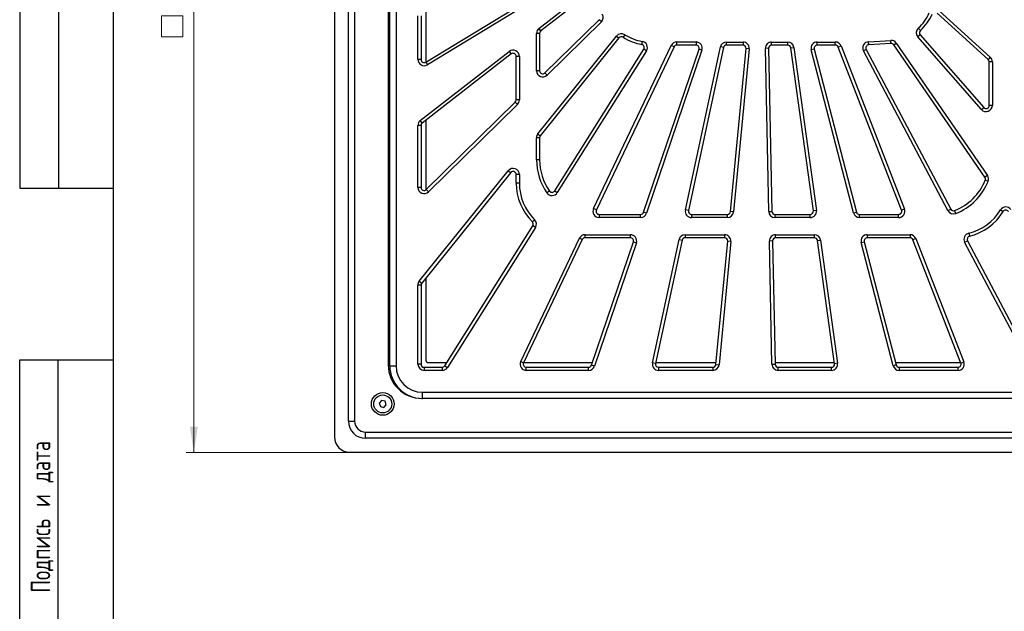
# Model space of a CAD drawing. Header units: millimetres. Extents: x 8 to 415, y 1 to 292.
# Tile 2 of 10: x 8 to 134, y 118 to 194. Entities that reach past the tile are written whole.
import ezdxf

# ---------------------------------------------------------------- set-up
doc = ezdxf.new("R2010")
doc.units = ezdxf.units.MM
doc.styles.add('SLDTEXTSTYLE0', font='TXT', dxfattribs={"width": 0.7, "bigfont": 'bigfont'})
doc.styles.add('SLDTEXTSTYLE1', font='TXT', dxfattribs={"width": 0.7})
doc.dimstyles.new('SLDDIMSTYLE0', dxfattribs={"dimtxt": 3.5, "dimasz": 3.302, "dimexe": 0, "dimexo": 0.0625, "dimgap": 0.875, "dimtad": 2, "dimlfac": 5, "dimrnd": 1e-09, "dimzin": 12, "dimdsep": 46, "dimtxsty": 'SLDTEXTSTYLE1', "dimsah": 1, "dimcen": 0.09, "dimadec": 0, "dimazin": 3, "dimtfac": 1, "dimtdec": 3, "dimtofl": 0, "dimtmove": 0, "dimatfit": 3, "dimfxl": 0, "dimfrac": 2, "dimtolj": 1, "dimtzin": 12, "dimarcsym": 0})

# ---------------------------------------------------------------- blocks, each defined once
blk = doc.blocks.new('SW_SYMBOL_MOD_BOX')
at = {"color": 0, "linetype": 'Continuous', "lineweight": 18}
for p, q in [((200, 200), (200, 800)), ((200, 800), (800, 800)), ((800, 800), (800, 200)), ((200, 200), (800, 200))]:
    blk.add_line(p, q, dxfattribs=at)
blk = doc.blocks.new('_D')
at = {"color": 7, "linetype": 'Continuous', "lineweight": 0}
for p, q in [((50.31, 256.13), (29.31, 256.13)), ((30.31, 256.13), (30.31, 138.13)), ((50.31, 138.13), (29.31, 138.13))]:
    blk.add_line(p, q, dxfattribs=at)
at = {"color": 7, "linetype": 'Continuous', "lineweight": 18}
for points in [[(30.31, 256.13), (29.81, 252.83), (30.82, 252.83)], [(30.31, 138.13), (30.82, 141.44), (29.81, 141.44)]]:
    blk.add_solid(points, dxfattribs=at)
at = {"color": 7, "linetype": 'Continuous', "lineweight": 18, "xscale": 0.00455, "yscale": 0.00455, "zscale": 0.00455, "rotation": 90.0000000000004}
blk.add_blockref('SW_SYMBOL_MOD_BOX', (29.79, 190.47), dxfattribs=at)
at = {"color": 7, "linetype": 'Continuous', "lineweight": 18, "insert": (25.45, 196.45), "char_height": 3.5, "attachment_point": 1, "rotation": 90, "style": 'SLDTEXTSTYLE1'}
blk.add_mtext('590', dxfattribs=at)

msp = doc.modelspace()

# ---------------------------------------------------------------- linework, layer by layer
at = {"color": 7, "linetype": 'Continuous', "lineweight": 25}
for p, q in [((8, 292.0001), (8, 172.0001)), ((13, 172.0001), (13, 292.0001)), ((20, 172.0001), (20, 292.0001)), ((20, 5), (20, 292)), ((48.3142, 254.1337), (48.3142, 140.1337)), ((50.1142, 142.1337), (50.1142, 252.1337)), ((50.9142, 252.1337), (50.9142, 142.1337)), ((55.2142, 244.9337), (55.2142, 149.3337)), ((55.4142, 149.2337), (55.4142, 244.8337)), ((56.2142, 244.8337), (56.2142, 149.2337)), ((74.5231, 192.4719), (80.5113, 197.1289)), ((80.7568, 196.8132), (74.7686, 192.1562)), ((60.0142, 194.6198), (60.0142, 188.1443)), ((60.0214, 188.1485), (71.4214, 195.0541)), ((71.6287, 194.712), (60.2287, 187.8064)), ((132.0825, 188.5045), (125.535, 194.4264)), ((125.8033, 194.7231), (132.3508, 188.8011)), ((59.0142, 188.4907), (59.0142, 194.0887)), ((59.4142, 194.0887), (59.4142, 188.4907)), ((75.2947, 186.7634), (82.2394, 193.5972)), ((82.52, 193.312), (75.5753, 186.4783)), ((82.52, 193.312), (82.2394, 193.5972)), ((74.2142, 187.0485), (74.2142, 191.8404)), ((74.6142, 191.8404), (74.2142, 191.8404)), ((74.7686, 192.1562), (74.5231, 192.4719)), ((74.6142, 191.8404), (74.6142, 187.0485)), ((123.3963, 192.2055), (123.1257, 192.5001)), ((74.3907, 178.9672), (84.4669, 191.5019)), ((84.7786, 191.2513), (74.7024, 178.7166)), ((84.4669, 191.5019), (84.7786, 191.2513)), ((85.5208, 191.675), (85.3056, 191.3379)), ((87.7487, 190.8185), (87.6826, 190.424)), ((92.1929, 190.7364), (94.6547, 190.7364)), ((92.1929, 190.3364), (92.1929, 190.7364)), ((94.6547, 190.7364), (94.6547, 190.3364)), ((98.5585, 190.7337), (100.67, 190.7337)), ((98.5585, 190.3337), (98.5585, 190.7337)), ((100.67, 190.7337), (100.67, 190.3337)), ((104.3298, 190.7337), (106.3978, 190.7337)), ((104.3298, 190.3337), (104.3298, 190.7337)), ((106.3978, 190.3337), (106.3978, 190.7337)), ((110.1812, 190.3337), (110.1812, 190.7337)), ((110.1812, 190.7337), (112.4907, 190.7337)), ((112.4907, 190.3337), (112.4907, 190.7337)), ((116.7537, 190.771), (119.595, 190.946)), ((116.7783, 190.3718), (116.7537, 190.771)), ((119.6196, 190.5468), (116.7783, 190.3718)), ((119.6196, 190.5468), (119.595, 190.946)), ((119.9737, 190.3743), (120.3032, 190.6011)), ((120.3032, 190.6011), (131.9933, 173.6165)), ((123.3659, 191.6473), (123.065, 191.3838)), ((131.2123, 182.079), (123.065, 191.3838)), ((123.3659, 191.6473), (131.5132, 182.3425)), ((59.3231, 180.651), (70.7231, 189.5167)), ((70.7231, 189.5167), (70.9686, 189.2009)), ((76.5419, 171.642), (87.9553, 189.8168)), ((88.294, 189.6041), (76.8806, 171.4293)), ((81.5179, 169.3776), (91.4706, 190.2803)), ((91.8318, 190.1084), (81.879, 169.2057)), ((87.9197, 168.9048), (95.0333, 189.8076)), ((88.294, 189.6041), (87.9553, 189.8168)), ((95.412, 189.6787), (88.2983, 168.776)), ((91.8318, 190.1084), (91.4706, 190.2803)), ((94.6547, 190.3364), (92.1929, 190.3364)), ((93.2851, 169.2018), (97.7763, 190.1018)), ((98.1674, 190.0177), (93.6761, 169.1177)), ((95.412, 189.6787), (95.0333, 189.8076)), ((98.1674, 190.0177), (97.7763, 190.1018)), ((100.67, 190.3337), (98.5585, 190.3337)), ((99.07, 168.9956), (101.0682, 189.8956)), ((101.4663, 189.8576), (99.4682, 168.9576)), ((101.4663, 189.8576), (101.0682, 189.8956)), ((103.9299, 189.9253), (103.5299, 189.9169)), ((103.9697, 169.0169), (103.5299, 189.9169)), ((103.9299, 189.9253), (104.3696, 169.0253)), ((106.3978, 190.3337), (104.3298, 190.3337)), ((106.7941, 189.9885), (107.1903, 190.0433)), ((109.6838, 169.0885), (106.7941, 189.9885)), ((107.1903, 190.0433), (110.08, 169.1433)), ((109.794, 189.8333), (109.4068, 189.7329)), ((114.827, 168.8329), (109.4068, 189.7329)), ((109.794, 189.8333), (115.2142, 168.9333)), ((112.4907, 190.3337), (110.1812, 190.3337)), ((112.8636, 190.0784), (113.2365, 190.2231)), ((120.9724, 169.1784), (112.8636, 190.0784)), ((113.2365, 190.2231), (121.3454, 169.3231)), ((116.4493, 189.7856), (116.0957, 189.5986)), ((126.9262, 169.1191), (116.0957, 189.5986)), ((116.4493, 189.7856), (127.2798, 169.3061)), ((131.6638, 173.3897), (119.9737, 190.3743)), ((59.4142, 188.4907), (59.0142, 188.4907)), ((70.9686, 189.2009), (59.5686, 180.3352)), ((60.0214, 188.1485), (60.2287, 187.8064)), ((72.0142, 188.8852), (71.6142, 188.8852)), ((71.6142, 183.3092), (71.6142, 188.8852)), ((72.0142, 188.8852), (72.0142, 183.3092)), ((132.3508, 188.8011), (132.0825, 188.5045)), ((132.6142, 188.2078), (132.2142, 188.2078)), ((132.2142, 182.606), (132.2142, 188.2078)), ((132.6142, 188.2078), (132.6142, 182.606)), ((74.6142, 187.0485), (74.2142, 187.0485)), ((75.2947, 186.7634), (75.5753, 186.4783)), ((60.0947, 171.8062), (71.4947, 183.0241)), ((71.7753, 182.739), (71.4947, 183.0241)), ((72.0142, 183.3092), (71.6142, 183.3092)), ((71.7753, 182.739), (60.3753, 171.5211)), ((131.2123, 182.079), (131.5132, 182.3425)), ((132.6142, 182.606), (132.2142, 182.606)), ((59.5686, 180.3352), (59.3231, 180.651)), ((60.0142, 180.6817), (60.0142, 171.7449)), ((59.0142, 172.0913), (59.0142, 180.0194)), ((59.4142, 180.0194), (59.0142, 180.0194)), ((59.4142, 180.0194), (59.4142, 172.0913)), ((74.2142, 175.6337), (74.2142, 178.466)), ((74.6142, 178.466), (74.2142, 178.466)), ((74.3907, 178.9672), (74.7024, 178.7166)), ((74.6142, 178.466), (74.6142, 175.6337)), ((74.6142, 175.6337), (74.2142, 175.6337)), ((59.1907, 160.0586), (70.5907, 174.2401)), ((70.5907, 174.2401), (70.9024, 173.9895)), ((70.9024, 173.9895), (59.5024, 159.808)), ((72.0142, 173.7388), (71.6142, 173.7388)), ((71.6142, 172.6337), (71.6142, 173.7388)), ((72.0142, 173.7388), (72.0142, 172.6337)), ((131.9933, 173.6165), (131.6638, 173.3897)), ((132.0761, 172.8635), (131.7052, 173.0132)), ((8, 172.0001), (20, 172.0001)), ((59.4142, 172.0913), (59.0142, 172.0913)), ((60.0947, 171.8062), (60.3753, 171.5211)), ((72.0142, 172.6337), (71.6142, 172.6337)), ((75.8752, 171.6257), (75.5473, 171.3967)), ((76.5419, 171.642), (76.8806, 171.4293)), ((81.879, 169.2057), (81.5179, 169.3776)), ((93.6761, 169.1177), (93.2851, 169.2018)), ((110.08, 169.1433), (109.6838, 169.0885)), ((121.3454, 169.3231), (120.9724, 169.1784)), ((126.9262, 169.1191), (127.2798, 169.3061)), ((127.9267, 168.7488), (127.7801, 169.1209)), ((133.6567, 169.21), (133.9987, 169.0025)), ((73.9609, 167.9532), (73.6788, 167.6696)), ((82.2402, 168.6337), (82.2402, 168.2337)), ((82.2402, 168.6337), (87.541, 168.6337)), ((87.541, 168.2337), (82.2402, 168.2337)), ((87.541, 168.2337), (87.541, 168.6337)), ((88.2983, 168.776), (87.9197, 168.9048)), ((94.0672, 168.6337), (98.6718, 168.6337)), ((94.0672, 168.6337), (94.0672, 168.2337)), ((98.6718, 168.2337), (94.0672, 168.2337)), ((98.6718, 168.2337), (98.6718, 168.6337)), ((99.4682, 168.9576), (99.07, 168.9956)), ((103.9697, 169.0169), (104.3696, 169.0253)), ((104.7695, 168.2337), (104.7695, 168.6337)), ((104.7695, 168.6337), (109.2876, 168.6337)), ((109.2876, 168.2337), (104.7695, 168.2337)), ((109.2876, 168.2337), (109.2876, 168.6337)), ((114.827, 168.8329), (115.2142, 168.9333)), ((115.6014, 168.2337), (115.6014, 168.6337)), ((115.6014, 168.6337), (120.5995, 168.6337)), ((120.5995, 168.2337), (115.6014, 168.2337)), ((120.5995, 168.2337), (120.5995, 168.6337)), ((62.462, 149.221), (73.7356, 167.1732)), ((74.0743, 166.9605), (62.8007, 149.0082)), ((74.0743, 166.9605), (73.7356, 167.1732)), ((72.1854, 149.7776), (79.7085, 165.5776)), ((80.0696, 165.4057), (72.5465, 149.6057)), ((80.0696, 165.4057), (79.7085, 165.5776)), ((80.4308, 166.0337), (86.2478, 166.0337)), ((80.4308, 165.6337), (80.4308, 166.0337)), ((86.2478, 165.6337), (80.4308, 165.6337)), ((86.2478, 165.6337), (86.2478, 166.0337)), ((89.0732, 149.6018), (92.4685, 165.4018)), ((92.8596, 165.3177), (89.4643, 149.5177)), ((92.4685, 165.4018), (92.8596, 165.3177)), ((93.2506, 166.0337), (98.3085, 166.0337)), ((93.2506, 166.0337), (93.2506, 165.6337)), ((98.3085, 165.6337), (93.2506, 165.6337)), ((98.3085, 166.0337), (98.3085, 165.6337)), ((104.8495, 166.0337), (109.813, 166.0337)), ((104.8495, 165.6337), (104.8495, 166.0337)), ((109.813, 165.6337), (104.8495, 165.6337)), ((109.813, 165.6337), (109.813, 166.0337)), ((110.2092, 165.2885), (110.6054, 165.3433)), ((112.3938, 149.4885), (110.2092, 165.2885)), ((110.6054, 165.3433), (112.79, 149.5433)), ((116.5869, 166.0337), (122.0739, 166.0337)), ((116.5869, 166.0337), (116.5869, 165.6337)), ((122.0739, 165.6337), (116.5869, 165.6337)), ((122.0739, 166.0337), (122.0739, 165.6337)), ((122.8197, 165.5231), (122.4468, 165.3784)), ((128.5769, 149.5784), (122.4468, 165.3784)), ((122.8197, 165.5231), (128.9498, 149.7231)), ((129.0666, 165.0719), (129.4202, 165.2589)), ((129.4202, 165.2589), (137.8882, 149.2467)), ((129.5835, 166.223), (129.6786, 165.8345)), ((81.2493, 149.3048), (86.6264, 165.1048)), ((87.0051, 164.976), (81.628, 149.176)), ((86.6264, 165.1048), (87.0051, 164.976)), ((97.1961, 149.3956), (98.7067, 165.1956)), ((99.1048, 165.1576), (97.5943, 149.3576)), ((99.1048, 165.1576), (98.7067, 165.1956)), ((104.4496, 165.2253), (104.0497, 165.2169)), ((104.3821, 149.4169), (104.0497, 165.2169)), ((104.4496, 165.2253), (104.782, 149.4253)), ((115.8125, 165.0329), (116.1997, 165.1333)), ((119.91, 149.2329), (115.8125, 165.0329)), ((116.1997, 165.1333), (120.2972, 149.3333)), ((137.5346, 149.0597), (129.0666, 165.0719)), ((60.0142, 160.4446), (60.0142, 150.0337)), ((59.0142, 149.4337), (59.0142, 159.5574)), ((59.4142, 159.5574), (59.0142, 159.5574)), ((59.1907, 160.0586), (59.5024, 159.808)), ((59.4142, 159.5574), (59.4142, 149.4337)), ((8, 5), (8, 150.0001)), ((8, 150.0001), (20, 150.0001)), ((12.8784, 150.0001), (12.8784, 5.0001)), ((20, 5), (20, 150.0001)), ((55.4142, 149.2337), (56.2142, 149.2337)), ((59.4142, 149.4337), (59.0142, 149.4337)), ((59.8142, 149.0337), (59.8142, 148.6337)), ((59.8142, 149.0337), (62.1232, 149.0337)), ((60.4142, 149.6337), (62.7211, 149.6337)), ((62.1232, 149.0337), (62.1232, 148.6337)), ((62.462, 149.221), (62.8007, 149.0082)), ((72.1854, 149.7776), (72.5465, 149.6057)), ((72.5599, 149.6337), (81.3612, 149.6337)), ((72.9077, 148.6337), (72.9077, 149.0337)), ((72.9077, 149.0337), (80.8706, 149.0337)), ((80.8706, 148.6337), (80.8706, 149.0337)), ((81.628, 149.176), (81.2493, 149.3048)), ((89.4643, 149.5177), (89.0732, 149.6018)), ((89.4892, 149.6337), (97.2188, 149.6337)), ((89.8553, 149.0337), (89.8553, 148.6337)), ((89.8553, 149.0337), (96.7979, 149.0337)), ((96.7979, 149.0337), (96.7979, 148.6337)), ((97.1961, 149.3956), (97.5943, 149.3576)), ((104.3821, 149.4169), (104.782, 149.4253)), ((104.7776, 149.6337), (112.3737, 149.6337)), ((105.1819, 148.6337), (105.1819, 149.0337)), ((105.1819, 149.0337), (111.9975, 149.0337)), ((111.9975, 148.6337), (111.9975, 149.0337)), ((112.79, 149.5433), (112.3938, 149.4885)), ((120.2972, 149.3333), (119.91, 149.2329)), ((120.2193, 149.6337), (128.5554, 149.6337)), ((120.6844, 149.0337), (120.6844, 148.6337)), ((120.6844, 149.0337), (128.204, 149.0337)), ((128.204, 149.0337), (128.204, 148.6337)), ((128.5769, 149.5784), (128.9498, 149.7231)), ((62.1232, 148.6337), (59.8142, 148.6337)), ((80.8706, 148.6337), (72.9077, 148.6337)), ((96.7979, 148.6337), (89.8553, 148.6337)), ((111.9975, 148.6337), (105.1819, 148.6337)), ((128.204, 148.6337), (120.6844, 148.6337)), ((59.6142, 145.8337), (155.2142, 145.8337)), ((59.6142, 145.0337), (59.6142, 145.8337)), ((54.3718, 144.7731), (54.0625, 144.4301)), ((54.0625, 144.4301), (54.2048, 143.9907)), ((54.2048, 143.9907), (54.6565, 143.8943)), ((54.8235, 144.6767), (54.3718, 144.7731)), ((54.6565, 143.8943), (54.9659, 144.2373)), ((54.9659, 144.2373), (54.8235, 144.6767)), ((59.5142, 145.0337), (59.6142, 145.0337)), ((155.2142, 145.0337), (59.6142, 145.0337)), ((50.1142, 142.1337), (50.9142, 142.1337)), ((52.3142, 139.9337), (52.3142, 140.7337)), ((52.3142, 140.7337), (162.3142, 140.7337)), ((162.3142, 139.9337), (52.3142, 139.9337)), ((50.3142, 138.1337), (164.3142, 138.1337))]:
    msp.add_line(p, q, dxfattribs=at)
for radius in [1.45, 1.15]:
    msp.add_circle((54.5142, 144.3337), radius, dxfattribs=at)
for centre, radius, start, end in [((81.9588, 193.8823), 0.8, 314.538708, 31.947512), ((119.0842, 196.9011), 5.9752, 312.562024, 335.855319), ((119.0842, 196.9011), 6.3752, 312.562024, 335.855319), ((75.0142, 191.8404), 0.8, 127.872041, 180), ((75.0142, 191.8404), 0.4, 127.872041, 180), ((85.0904, 191.0007), 0.8, 57.44942, 141.205374), ((123.6668, 191.9108), 0.8, 132.562024, 221.205374), ((123.6668, 191.9108), 0.4, 132.562024, 221.205374), ((85.0904, 191.0007), 0.4, 57.44942, 141.205374), ((88.7358, 196.7116), 6.3752, 237.44942, 260.491422), ((88.7358, 196.7116), 5.9752, 237.44942, 260.491422), ((87.6165, 190.0295), 0.8, 327.872041, 80.491422), ((92.1929, 189.9364), 0.8, 90, 154.538708), ((94.6547, 189.9364), 0.8, 341.205374, 90), ((98.5585, 189.9337), 0.8, 90, 167.872041), ((100.67, 189.9337), 0.8, 354.538708, 90), ((104.3298, 189.9337), 0.8, 90, 181.205374), ((106.3978, 189.9337), 0.8, 7.872041, 90), ((110.1812, 189.9337), 0.8, 90, 194.538708), ((112.4907, 189.9337), 0.8, 21.205374, 90), ((116.8029, 189.9726), 0.8, 93.523983, 207.872041), ((119.6442, 190.1475), 0.8, 34.538708, 93.523983), ((119.6442, 190.1475), 0.4, 34.538708, 93.523983), ((71.2142, 188.8852), 0.8, 0, 127.872041), ((71.2142, 188.8852), 0.4, 0, 127.872041), ((87.6165, 190.0295), 0.4, 327.872041, 80.491422), ((92.1929, 189.9364), 0.4, 90, 154.538708), ((94.6547, 189.9364), 0.4, 341.205374, 90), ((98.5585, 189.9337), 0.4, 90, 167.872041), ((100.67, 189.9337), 0.4, 354.538708, 90), ((104.3298, 189.9337), 0.4, 90, 181.205374), ((106.3978, 189.9337), 0.4, 7.872041, 90), ((110.1812, 189.9337), 0.4, 90, 194.538708), ((112.4907, 189.9337), 0.4, 21.205374, 90), ((116.8029, 189.9726), 0.4, 93.523983, 207.872041), ((59.8142, 188.4907), 0.8, 180, 301.205374), ((59.8142, 188.4907), 0.4, 180, 301.205374), ((131.8142, 188.2078), 0.4, 0, 47.872041), ((131.8142, 188.2078), 0.8, 0, 47.872041), ((75.0142, 187.0485), 0.8, 180, 314.538708), ((75.0142, 187.0485), 0.4, 180, 314.538708), ((71.2142, 183.3092), 0.4, 314.538708, 0), ((71.2142, 183.3092), 0.8, 314.538708, 0), ((131.8142, 182.606), 0.8, 221.205374, 0), ((131.8142, 182.606), 0.4, 221.205374, 0), ((59.8142, 180.0194), 0.8, 127.872041, 180), ((59.8142, 180.0194), 0.4, 127.872041, 180), ((75.0142, 178.466), 0.8, 141.205374, 180), ((75.0142, 178.466), 0.4, 141.205374, 180), ((81.6142, 175.6337), 7.4, 180, 214.929809), ((81.6142, 175.6337), 7, 180, 214.929809), ((71.2142, 173.7388), 0.8, 0, 141.205374), ((71.2142, 173.7388), 0.4, 0, 141.205374), ((125.2142, 175.6337), 7, 291.503231, 338.015496), ((125.2142, 175.6337), 7.4, 291.503231, 338.015496), ((131.3343, 173.1629), 0.4, 338.015496, 34.538708), ((131.3343, 173.1629), 0.8, 338.015496, 34.538708), ((59.8142, 172.0913), 0.8, 180, 314.538708), ((59.8142, 172.0913), 0.4, 180, 314.538708), ((78.6142, 172.6337), 7, 180, 225.166604), ((78.6142, 172.6337), 6.6, 180, 225.166604), ((76.2031, 171.8547), 0.4, 214.929809, 327.872041), ((76.2031, 171.8547), 0.8, 214.929809, 327.872041), ((82.2402, 169.0337), 0.8, 154.538708, 270), ((82.2402, 169.0337), 0.4, 154.538708, 270), ((94.0672, 169.0337), 0.8, 167.872041, 270), ((94.0672, 169.0337), 0.4, 167.872041, 270), ((109.2876, 169.0337), 0.8, 270, 7.872041), ((109.2876, 169.0337), 0.4, 270, 7.872041), ((120.5995, 169.0337), 0.8, 270, 21.205374), ((120.5995, 169.0337), 0.4, 270, 21.205374), ((127.6334, 169.4931), 0.8, 207.872041, 291.503231), ((127.6334, 169.4931), 0.4, 207.872041, 291.503231), ((128.0142, 172.6337), 6.6, 283.75559, 328.751704), ((134.3406, 168.795), 0.8, 34.538708, 148.751704), ((134.3406, 168.795), 0.4, 34.538708, 148.751704), ((73.3968, 167.3859), 0.8, 327.872041, 45.166604), ((87.541, 169.0337), 0.4, 270, 341.205374), ((87.541, 169.0337), 0.8, 270, 341.205374), ((98.6718, 169.0337), 0.4, 270, 354.538708), ((98.6718, 169.0337), 0.8, 270, 354.538708), ((104.7695, 169.0337), 0.8, 181.205374, 270), ((104.7695, 169.0337), 0.4, 181.205374, 270), ((115.6014, 169.0337), 0.8, 194.538708, 270), ((115.6014, 169.0337), 0.4, 194.538708, 270), ((128.0142, 172.6337), 7, 283.75559, 328.751704), ((73.3968, 167.3859), 0.4, 327.872041, 45.166604), ((80.4308, 165.2337), 0.8, 90, 154.538708), ((80.4308, 165.2337), 0.4, 90, 154.538708), ((86.2478, 165.2337), 0.8, 341.205374, 90), ((86.2478, 165.2337), 0.4, 341.205374, 90), ((93.2506, 165.2337), 0.8, 90, 167.872041), ((93.2506, 165.2337), 0.4, 90, 167.872041), ((98.3085, 165.2337), 0.8, 354.538708, 90), ((98.3085, 165.2337), 0.4, 354.538708, 90), ((104.8495, 165.2337), 0.8, 90, 181.205374), ((104.8495, 165.2337), 0.4, 90, 181.205374), ((109.813, 165.2337), 0.8, 7.872041, 90), ((109.813, 165.2337), 0.4, 7.872041, 90), ((116.5869, 165.2337), 0.8, 90, 194.538708), ((116.5869, 165.2337), 0.4, 90, 194.538708), ((122.0739, 165.2337), 0.8, 21.205374, 90), ((122.0739, 165.2337), 0.4, 21.205374, 90), ((129.7738, 165.4459), 0.8, 103.75559, 207.872041), ((129.7738, 165.4459), 0.4, 103.75559, 207.872041), ((59.8142, 159.5574), 0.8, 141.205374, 180), ((59.8142, 159.5574), 0.4, 141.205374, 180), ((59.5142, 149.3337), 4.3, 180, 270), ((59.6142, 149.2337), 4.2, 180, 270), ((59.6142, 149.2337), 3.4, 180, 270), ((59.8142, 149.4337), 0.8, 180, 270), ((59.8142, 149.4337), 0.4, 180, 270), ((60.4142, 150.0337), 0.4, 180, 270), ((62.1232, 149.4337), 0.4, 270, 327.872041), ((62.1232, 149.4337), 0.8, 270, 327.872041), ((72.9077, 149.4337), 0.8, 154.538708, 270), ((72.9077, 149.4337), 0.4, 154.538708, 270), ((80.8706, 149.4337), 0.4, 270, 341.205374), ((80.8706, 149.4337), 0.8, 270, 341.205374), ((89.8553, 149.4337), 0.8, 167.872041, 270), ((89.8553, 149.4337), 0.4, 167.872041, 270), ((96.7979, 149.4337), 0.4, 270, 354.538708), ((96.7979, 149.4337), 0.8, 270, 354.538708), ((105.1819, 149.4337), 0.8, 181.205374, 270), ((105.1819, 149.4337), 0.4, 181.205374, 270), ((111.9975, 149.4337), 0.8, 270, 7.872041), ((111.9975, 149.4337), 0.4, 270, 7.872041), ((120.6844, 149.4337), 0.8, 194.538708, 270), ((120.6844, 149.4337), 0.4, 194.538708, 270), ((128.204, 149.4337), 0.8, 270, 21.205374), ((128.204, 149.4337), 0.4, 270, 21.205374), ((52.3142, 142.1337), 2.2, 180, 270), ((52.3142, 142.1337), 1.4, 180, 270), ((50.3142, 140.1337), 2, 180, 270)]:
    msp.add_arc(centre, radius, start, end, dxfattribs=at)

# ---------------------------------------------------------------- texts
at = {"color": 7, "linetype": 'Continuous', "lineweight": 0, "insert": (9.4236, 120.1521), "char_height": 2.5, "attachment_point": 1, "rotation": 90, "style": 'SLDTEXTSTYLE0'}
msp.add_mtext('Подпись и дата', dxfattribs=at)

# ---------------------------------------------------------------- dimensions: what is measured, and where the dimension line sits
at = {"color": 7, "linetype": 'Continuous', "lineweight": 18}
dim = msp.add_linear_dim(base=(30.3142, 138.1337), p1=(50.3142, 256.1337), p2=(50.3142, 138.1337), angle=90, text='{\\fGDT;o}<>', dimstyle='SLDDIMSTYLE0', dxfattribs=at)
dim.commit()
dim.dimension.update_dxf_attribs({"geometry": '_D', "text_midpoint": (30.3142, 197.1337), "dimtype": 160})

doc.saveas('drawing.dxf')
